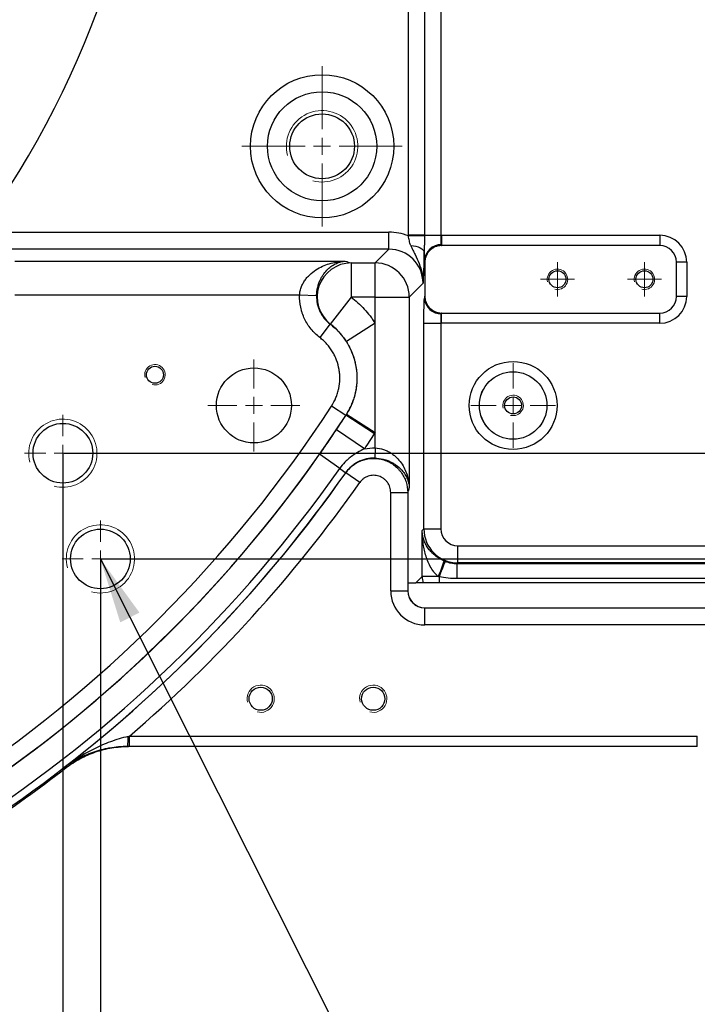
# Model space of a CAD drawing. Header units: millimetres. Extents: x -1 to 10933, y 0 to 7722.
# Tile 114 of 122: x 8600 to 9117, y 4767 to 5517. Entities that reach past the tile are written whole.
import ezdxf

# ---------------------------------------------------------------- set-up
doc = ezdxf.new("R2010")
doc.units = ezdxf.units.MM
doc.header["$LTSCALE"] = 13
doc.header["$PDSIZE"] = -1
doc.dimstyles.new('副本 efort-st-2', dxfattribs={"dimtxt": 100, "dimasz": 50, "dimexe": 1.25, "dimexo": 0.625, "dimtad": 1, "dimdec": 0, "dimlfac": 0.38492, "dimdsep": 46, "dimtxsty": 'Standard', "dimcen": 2.5, "dimclrd": 3, "dimclre": 3, "dimadec": 0, "dimazin": 0, "dimtfac": 1, "dimtmove": 0, "dimatfit": 3, "dimfxl": 1, "dimarcsym": 0})

# ---------------------------------------------------------------- blocks, each defined once
blk = doc.blocks.new('SW_CENTERMARKSYMBOL_6')
at = {"color": 0, "linetype": 'Continuous', "lineweight": 18}
for p, q in [((0, 13), (0, 32.24)), ((-13, 0), (-32.24, 0)), ((0, 0), (-6.5, 0)), ((0, 0), (0, 6.5)), ((0, 0), (0, -6.5)), ((0, 0), (6.5, 0)), ((13, 0), (32.24, 0)), ((0, -13), (0, -32.24))]:
    blk.add_line(p, q, dxfattribs=at)
blk = doc.blocks.new('SW_CENTERMARKSYMBOL_12')
at = {"color": 0, "linetype": 'Continuous', "lineweight": 18}
for p, q in [((0, 6.5), (0, 13)), ((-6.5, 0), (-13, 0)), ((0, 0), (-6.5, 0)), ((0, 0), (0, 6.5)), ((0, 0), (0, -6.5)), ((0, 0), (6.5, 0)), ((6.5, 0), (13, 0)), ((0, -6.5), (0, -13))]:
    blk.add_line(p, q, dxfattribs=at)
blk = doc.blocks.new('SW_CENTERMARKSYMBOL_13')
at = {"color": 0, "linetype": 'Continuous', "lineweight": 18}
for p, q in [((0, 6.5), (0, 13)), ((-6.5, 0), (-13, 0)), ((0, 0), (-6.5, 0)), ((0, 0), (0, 6.5)), ((0, 0), (0, -6.5)), ((0, 0), (6.5, 0)), ((6.5, 0), (13, 0)), ((0, -6.5), (0, -13))]:
    blk.add_line(p, q, dxfattribs=at)
blk = doc.blocks.new('SW_CENTERMARKSYMBOL_16')
at = {"color": 0, "linetype": 'Continuous', "lineweight": 18}
for p, q in [((0, 13), (0, 29.25)), ((-13, 0), (-29.25, 0)), ((0, 0), (-6.5, 0)), ((0, 0), (0, 6.5)), ((0, 0), (0, -6.5)), ((0, 0), (6.5, 0)), ((13, 0), (29.25, 0)), ((0, -13), (0, -29.25))]:
    blk.add_line(p, q, dxfattribs=at)
blk = doc.blocks.new('SW_CENTERMARKSYMBOL_17')
at = {"color": 0, "linetype": 'Continuous', "lineweight": 18}
for p, q in [((0, 13), (0, 29.25)), ((-13, 0), (-29.25, 0)), ((0, 0), (-6.5, 0)), ((0, 0), (0, 6.5)), ((0, 0), (0, -6.5)), ((0, 0), (6.5, 0)), ((13, 0), (29.25, 0)), ((0, -13), (0, -29.25))]:
    blk.add_line(p, q, dxfattribs=at)
blk = doc.blocks.new('SW_CENTERMARKSYMBOL_24')
at = {"color": 0, "linetype": 'Continuous', "lineweight": 18}
for p, q in [((0, 13), (0, 35.1)), ((-13, 0), (-35.1, 0)), ((0, 0), (-6.5, 0)), ((0, 0), (0, 6.5)), ((0, 0), (0, -6.5)), ((0, 0), (6.5, 0)), ((13, 0), (35.1, 0)), ((0, -13), (0, -35.1))]:
    blk.add_line(p, q, dxfattribs=at)
blk = doc.blocks.new('SW_CENTERMARKSYMBOL_31')
at = {"color": 0, "linetype": 'Continuous', "lineweight": 18}
for p, q in [((0, 13), (0, 61.1)), ((-13, 0), (-61.1, 0)), ((0, 0), (-6.5, 0)), ((0, 0), (0, 6.5)), ((0, 0), (0, -6.5)), ((0, 0), (6.5, 0)), ((13, 0), (61.1, 0)), ((0, -13), (0, -61.1))]:
    blk.add_line(p, q, dxfattribs=at)
blk = doc.blocks.new('*D180')
at = {"color": 3, "lineweight": -2}
for p, q in [((7998.94, 5768.67), (7998.94, 4332.82)), ((8633.34, 5186.27), (8633.34, 4332.82)), ((8048.94, 4334.07), (8583.34, 4334.07))]:
    blk.add_line(p, q, dxfattribs=at)
at = {"color": 3}
for points in [[(8048.94, 4342.41), (8048.94, 4325.74), (7998.94, 4334.07)], [(8583.34, 4325.74), (8583.34, 4342.41), (8633.34, 4334.07)]]:
    blk.add_solid(points, dxfattribs=at)
at = {"layer": 'Defpoints', "color": 0}
for p in [(7998.94, 5769.29), (8633.34, 5186.89), (8633.34, 4334.07)]:
    blk.add_point(p, dxfattribs=at)
at = {"color": 0, "insert": (8322.39, 4384.7), "char_height": 100, "attachment_point": 5}
blk.add_mtext('244', dxfattribs=at)
blk = doc.blocks.new('*D181')
at = {"color": 3, "lineweight": -2}
for p, q in [((8633.34, 5186.27), (8633.34, 4552.59)), ((8661.94, 5105.67), (8661.94, 4552.59)), ((8583.34, 4553.84), (8533.34, 4553.84)), ((8633.34, 4553.84), (8661.94, 4553.84)), ((8711.94, 4553.84), (8875.48, 4553.84))]:
    blk.add_line(p, q, dxfattribs=at)
at = {"color": 3}
for points in [[(8583.34, 4545.5), (8583.34, 4562.17), (8633.34, 4553.84)], [(8711.94, 4562.17), (8711.94, 4545.5), (8661.94, 4553.84)]]:
    blk.add_solid(points, dxfattribs=at)
at = {"layer": 'Defpoints', "color": 0}
for p in [(8633.34, 5186.89), (8661.94, 5106.29), (8661.94, 4553.84)]:
    blk.add_point(p, dxfattribs=at)
at = {"color": 0, "insert": (8818.71, 4604.46), "char_height": 100, "attachment_point": 5}
blk.add_mtext('11', dxfattribs=at)
blk = doc.blocks.new('*D184')
at = {"color": 3, "lineweight": -2}
for p, q in [((7999.56, 5769.29), (9392.65, 5769.29)), ((9391.4, 5719.29), (9391.4, 5236.89)), ((8633.96, 5186.89), (9392.65, 5186.89))]:
    blk.add_line(p, q, dxfattribs=at)
at = {"color": 3}
for points in [[(9399.73, 5719.29), (9383.07, 5719.29), (9391.4, 5769.29)], [(9383.07, 5236.89), (9399.73, 5236.89), (9391.4, 5186.89)]]:
    blk.add_solid(points, dxfattribs=at)
at = {"layer": 'Defpoints', "color": 0}
for p in [(7998.94, 5769.29), (8633.34, 5186.89), (9391.4, 5186.89)]:
    blk.add_point(p, dxfattribs=at)
at = {"color": 0, "insert": (9340.78, 5478.09), "char_height": 100, "attachment_point": 5, "rotation": 90}
blk.add_mtext('224', dxfattribs=at)
blk = doc.blocks.new('*D185')
at = {"color": 3, "lineweight": -2}
for p, q in [((9395.87, 5236.89), (9395.87, 5286.89)), ((8633.96, 5186.89), (9397.12, 5186.89)), ((9395.87, 5186.89), (9395.87, 5106.29)), ((8662.56, 5106.29), (9397.12, 5106.29)), ((9395.87, 5056.29), (9395.87, 4881.74))]:
    blk.add_line(p, q, dxfattribs=at)
at = {"color": 3}
for points in [[(9387.54, 5236.89), (9404.21, 5236.89), (9395.87, 5186.89)], [(9404.21, 5056.29), (9387.54, 5056.29), (9395.87, 5106.29)]]:
    blk.add_solid(points, dxfattribs=at)
at = {"layer": 'Defpoints', "color": 0}
for p in [(8633.34, 5186.89), (8661.94, 5106.29), (9395.87, 5106.29)]:
    blk.add_point(p, dxfattribs=at)
at = {"color": 0, "insert": (9345.25, 4942.42), "char_height": 100, "attachment_point": 5, "rotation": 90}
blk.add_mtext('31', dxfattribs=at)

msp = doc.modelspace()

# ---------------------------------------------------------------- linework, layer by layer
at = {"color": 7, "linetype": 'Continuous', "lineweight": 25}
for p, q in [((8921.49, 6185.56), (8921.49, 5353.02)), ((8896.69, 5353.02), (8896.69, 6172.87)), ((8909.09, 6172.87), (8909.09, 5353.02)), ((8572.97, 5355.44), (8881.88, 5355.44)), ((8881.88, 5342.45), (8881.88, 5355.44)), ((8909.09, 5353.02), (8896.69, 5353.02)), ((8909.09, 5353.02), (8921.49, 5353.02)), ((8921.94, 5353.02), (9088.34, 5353.02)), ((8921.94, 5353.02), (8921.94, 5345.83)), ((9088.34, 5353.02), (9088.34, 5345.23)), ((8909.09, 5352.4), (8896.69, 5352.52)), ((8921.94, 5345.22), (8921.94, 5345.22)), ((9088.34, 5345.22), (8921.94, 5345.22)), ((9088.34, 5345.23), (8922.19, 5345.23)), ((9088.34, 5345.23), (9088.34, 5345.22)), ((8881.88, 5342.45), (8572.97, 5342.45)), ((8871.39, 5331.96), (8881.88, 5342.45)), ((8596.8, 5333.33), (8848.62, 5333.33)), ((8853.02, 5331.96), (8871.39, 5331.96)), ((8853.02, 5331.96), (8853.02, 5305.98)), ((8871.39, 5305.98), (8871.39, 5331.96)), ((8909.21, 5332.23), (8909.21, 5306.75)), ((9101.07, 5332.49), (9101.06, 5332.49)), ((9101.06, 5306.49), (9101.06, 5332.49)), ((9101.07, 5306.49), (9101.07, 5332.49)), ((9108.87, 5332.49), (9101.07, 5332.49)), ((9108.87, 5332.49), (9108.87, 5306.49)), ((8907.86, 5316.47), (8897.37, 5305.98)), ((8813.8, 5307.34), (8596.8, 5307.34)), ((8826.72, 5306.94), (8813.8, 5307.34)), ((8853.02, 5305.98), (8837.21, 5285.37)), ((8871.39, 5305.98), (8853.02, 5305.98)), ((8871.39, 5285.91), (8871.39, 5305.98)), ((8871.39, 5305.98), (8897.37, 5305.98)), ((8897.37, 5305.98), (8897.37, 5160.7)), ((9101.07, 5306.49), (9101.06, 5306.49)), ((9108.87, 5306.49), (9101.07, 5306.49)), ((8921.94, 5293.76), (9088.34, 5293.76)), ((8921.94, 5293.76), (8921.94, 5293.76)), ((8921.94, 5285.96), (8921.94, 5293.15)), ((8922.19, 5293.75), (9088.34, 5293.75)), ((9088.34, 5293.75), (9088.34, 5293.76)), ((9088.34, 5285.96), (9088.34, 5293.75)), ((8837.07, 5285.4), (8829.18, 5275.08)), ((8837.21, 5285.37), (8837.07, 5285.4)), ((8871.39, 5285.91), (8849.47, 5271.99)), ((8871.39, 5202.38), (8871.39, 5285.91)), ((8908.5, 5129.24), (8908.5, 5285.96)), ((8908.5, 5285.96), (8921.49, 5285.96)), ((8921.49, 5285.96), (8921.49, 5129.24)), ((9088.34, 5285.96), (8921.94, 5285.96)), ((8849.05, 5215.76), (8838.16, 5222.85)), ((8849.12, 5215.78), (8849.05, 5215.76)), ((8870.89, 5201.6), (8849.12, 5215.78)), ((8871.39, 5202.38), (8849.45, 5216.3)), ((8863.39, 5190.24), (8841.8, 5204.7)), ((8871.39, 5190.95), (8871.39, 5202.38)), ((8871.39, 5190.95), (8871.15, 5183.2)), ((8844.39, 5175.26), (8829.05, 5186.04)), ((8844.39, 5175.26), (8848.99, 5172.03)), ((8848.97, 5171.95), (8848.99, 5172.03)), ((8859.6, 5164.48), (8848.97, 5171.95)), ((8883.22, 5157.01), (8896.21, 5157.01)), ((8883.22, 5081.92), (8883.22, 5157.01)), ((8896.21, 5157.01), (8896.21, 5081.92)), ((8907.14, 5127.87), (8908.5, 5129.24)), ((8907.14, 5092.84), (8907.14, 5127.87)), ((8908.5, 5129.24), (8921.49, 5129.24)), ((8934.48, 5103.25), (8934.48, 5116.24)), ((8934.48, 5116.24), (9207.94, 5116.24)), ((8934.48, 5103.25), (8933.99, 5102.76)), ((8933.99, 5102.76), (9207.94, 5102.76)), ((8933.99, 5091.31), (8933.99, 5102.76)), ((9207.94, 5103.25), (8934.48, 5103.25)), ((8902.38, 5088.09), (8907.14, 5092.84)), ((8919.48, 5092.84), (8907.14, 5092.84)), ((8920.13, 5092.58), (8920.13, 5088.09)), ((9207.94, 5091.31), (8933.99, 5091.31)), ((8896.32, 5088.09), (8902.38, 5088.09)), ((8896.32, 5088.09), (8896.32, 5082.02)), ((8908.04, 5088.09), (8902.38, 5088.09)), ((8920.13, 5088.09), (8908.04, 5088.09)), ((9207.94, 5088.09), (8920.13, 5088.09)), ((8883.22, 5081.92), (8896.21, 5081.92)), ((8896.21, 5081.92), (8896.32, 5082.02)), ((8909.31, 5069.03), (8909.2, 5068.93)), ((8909.2, 5068.93), (9207.94, 5068.93)), ((8909.2, 5055.93), (8909.2, 5068.93)), ((8909.31, 5069.03), (9207.94, 5069.03)), ((9187.15, 5055.93), (8909.2, 5055.93)), ((8684.07, 4963.29), (8684.07, 4971.09)), ((8684.07, 4971.09), (9116.94, 4971.09)), ((9116.94, 4963.29), (9116.94, 4971.09)), ((9116.94, 4963.29), (8684.07, 4963.29))]:
    msp.add_line(p, q, dxfattribs=at)
at = {"color": 7, "linetype": 'Continuous', "lineweight": 25, "flags": 128}
for points in [[(8898.49, 5345.32), (8900.54, 5345.04), (8902.45, 5344.64), (8904.17, 5344.12), (8905.67, 5343.51), (8906.89, 5342.8), (8907.81, 5342.04), (8908.4, 5341.22), (8908.65, 5340.39)], [(8635.59, 4946.93), (8635.22, 4946.94), (8634.59, 4946.96), (8633.91, 4946.99)]]:
    msp.add_lwpolyline(points, dxfattribs=at)
at = {"color": 7, "linetype": 'Continuous', "lineweight": 25}
for centre, radius in [((7998.94, 5769.29), 624), ((8830.94, 5420.89), 54.6), ((8830.94, 5420.89), 41.6), ((8830.94, 5420.89), 24.7), ((9010.34, 5319.49), 6.5), ((9076.64, 5319.49), 6.5), ((8976.54, 5223.29), 33.53), ((8703.54, 5246.69), 6.5), ((8778.94, 5223.29), 28.6), ((8976.54, 5223.29), 25.74), ((8976.54, 5223.29), 25.73), ((8976.54, 5223.29), 6.5), ((8633.34, 5186.89), 22.75), ((8661.94, 5106.29), 22.75), ((8784.14, 4999.69), 8.84), ((8869.94, 4999.69), 8.84)]:
    msp.add_circle(centre, radius, dxfattribs=at)
for centre, radius, start, end in [((7998.94, 5769.29), 704.64, 324.02798, 34.7156), ((7998.94, 5769.29), 626.68, 324.02798, 34.7156), ((8921.94, 5332.49), 20.53, 90, 91.24479), ((9088.34, 5332.49), 20.53, 0, 90), ((8921.65, 5333.11), 12.72, 88.70034, 176.7198), ((8921.94, 5332.49), 12.73, 90, 90.36604), ((9088.34, 5332.49), 12.74, 0, 90), ((9088.34, 5332.49), 12.73, 0, 90), ((8853.22, 5305.92), 26.05, 90.42596, 232.08484), ((8871.35, 5305.94), 26.02, 0.08169, 89.91831), ((8921.65, 5305.87), 12.72, 183.2802, 271.29966), ((9088.34, 5306.49), 12.73, 270, 0), ((9088.34, 5306.49), 12.74, 270, 0), ((9088.34, 5306.49), 20.53, 270, 0), ((8921.94, 5306.49), 12.73, 269.63396, 270), ((8921.94, 5306.49), 20.53, 268.75521, 270), ((7998.94, 5769.29), 1001.45, 303.06906, 326.93094), ((7998.94, 5769.29), 1014.44, 303.06906, 326.93094), ((7998.94, 5769.29), 1014.49, 326.18383, 326.93393), ((7998.94, 5769.29), 1040.47, 326.18383, 326.93393), ((7998.94, 5769.29), 1014.53, 303.06314, 324.90737), ((7998.94, 5769.29), 1033.28, 303.06314, 324.90737), ((7998.94, 5769.29), 1038.9, 290.42286, 324.90737), ((7998.94, 5769.29), 1038.93, 307.67489, 324.90305), ((7998.94, 5769.29), 1051.92, 310.64112, 324.90305), ((8934.5, 5129.25), 26, 180.03491, 269.96509), ((8850.08, 5125.16), 76.55, 335.02981, 344.58201), ((9381, 4920.22), 492.05, 158.01089, 159.49482), ((8920.14, 5092.86), 13, 180.0721, 201.52626), ((8606.44, 4969.01), 76.64, 355.72037, 1.38875), ((7998.94, 5769.29), 1040, 299.33211, 307.7461)]:
    msp.add_arc(centre, radius, start, end, dxfattribs=at)
at = {"color": 7, "linetype": 'Continuous', "lineweight": 18}
for centre, radius in [((8830.94, 5420.89), 27.24), ((9010.34, 5319.49), 7.8), ((9076.64, 5319.49), 7.8), ((8703.54, 5246.69), 7.8), ((8976.54, 5223.29), 7.8), ((8633.34, 5186.89), 26), ((8661.94, 5106.29), 26), ((8784.14, 4999.69), 10.4), ((8869.94, 4999.69), 10.4)]:
    msp.add_arc(centre, radius, 255, 195, dxfattribs=at)
at = {"color": 7, "linetype": 'Continuous', "lineweight": 25}
for centre, major_axis, ratio, start_param, end_param in [((8881.83, 5316.42), (27.61, 27.61), 0.998783, 0.395506, 0.784789), ((8922.22, 5353.02), (0, 7.8), 0.093122, 2.745399, 3.106686), ((8881.83, 5316.42), (18.43, 18.43), 0.997569, 5.498396, 7.067974), ((8909.22, 5353.02), (0, 20.8), 0.034921, 2.745399, 3.119779), ((8909.22, 5285.96), (0, 20.8), 0.034921, 0.021814, 0.396193), ((8922.22, 5285.96), (0, 7.8), 0.093122, 0.034907, 0.396193), ((8934.5, 5129.25), (9.2, 9.2), 0.998783, 2.356803, 3.926382), ((8909.23, 5081.95), (18.41, 18.41), 0.998783, 2.356803, 3.926382), ((8909.23, 5081.95), (9.23, 9.23), 0.996359, 2.356803, 3.926382), ((8909.32, 5082.04), (9.2, 9.2), 0.998783, 2.356803, 3.926382)]:
    msp.add_ellipse(centre, major_axis=major_axis, ratio=ratio, start_param=start_param, end_param=end_param, dxfattribs=at)
for points in [[(8896.69, 5352.52), (8896.69, 5352.69), (8896.69, 5352.85), (8896.69, 5353.02)], [(8909.09, 5353.02), (8909.09, 5352.81), (8909.09, 5352.61), (8909.09, 5352.4)], [(8921.94, 5345.22), (8921.91, 5345.22), (8921.88, 5345.22), (8921.85, 5345.22)], [(8848.62, 5333.33), (8850.12, 5332.87), (8851.59, 5332.42), (8853.02, 5331.96)], [(8921.85, 5293.76), (8921.88, 5293.76), (8921.91, 5293.76), (8921.94, 5293.76)], [(8849.12, 5215.78), (8849.23, 5215.95), (8849.34, 5216.12), (8849.45, 5216.3)], [(8871.39, 5202.38), (8871.23, 5202.12), (8871.06, 5201.86), (8870.89, 5201.6)], [(8863.39, 5190.24), (8866.01, 5190.79), (8868.68, 5191.03), (8871.39, 5190.95)], [(8923.88, 5104.81), (8924.16, 5104.69), (8924.45, 5104.57), (8924.75, 5104.46)], [(8920.13, 5092.58), (8919.91, 5092.67), (8919.69, 5092.75), (8919.48, 5092.84)], [(8683.06, 4970.87), (8683.4, 4970.94), (8683.73, 4971.02), (8684.07, 4971.09)], [(8684.07, 4963.29), (8683.67, 4963.29), (8683.27, 4963.29), (8682.87, 4963.29)]]:
    msp.add_open_spline(points, degree=3, dxfattribs=at)
for points, knots in [([(8921.49, 5353.02), (8921.46, 5352.24), (8921.44, 5351.48), (8921.4, 5350.37), (8921.39, 5350), (8921.37, 5349.31), (8921.36, 5348.97), (8921.34, 5348.33), (8921.34, 5348.03), (8921.33, 5347.46), (8921.34, 5347.19), (8921.37, 5346.71), (8921.39, 5346.49), (8921.54, 5346.1), (8921.68, 5345.94), (8921.94, 5345.83)], [0, 0, 0, 0, 0.25, 0.25, 0.375, 0.375, 0.5, 0.5, 0.625, 0.625, 0.75, 0.75, 0.875, 0.875, 1, 1, 1, 1]), ([(8898.49, 5345.32), (8898.25, 5345.88), (8898.04, 5346.45), (8897.71, 5347.63), (8897.58, 5348.22), (8897.35, 5349.44), (8897.25, 5350.06), (8897.01, 5351.3), (8896.86, 5351.91), (8896.69, 5352.52)], [0, 0, 0, 0, 0.25, 0.25, 0.5, 0.5, 0.75, 0.75, 1, 1, 1, 1]), ([(8898.49, 5345.32), (8899.01, 5344.12), (8899.55, 5342.95), (8900.66, 5340.65), (8901.22, 5339.51), (8902.89, 5336.09), (8903.98, 5333.81), (8905.83, 5329.11), (8906.59, 5326.68), (8907.37, 5322.9), (8907.57, 5321.62), (8907.76, 5319.69), (8907.8, 5319.05), (8907.85, 5318.08), (8907.86, 5317.76), (8907.87, 5317.11), (8907.87, 5316.79), (8907.86, 5316.47)], [0, 0, 0, 0, 0.125, 0.125, 0.25, 0.25, 0.5, 0.5, 0.75, 0.75, 0.875, 0.875, 0.9375, 0.9375, 0.96875, 0.96875, 1, 1, 1, 1]), ([(8909.09, 5352.4), (8909.08, 5351.4), (8909.07, 5350.39), (8909.01, 5348.39), (8908.97, 5347.4), (8908.87, 5345.4), (8908.81, 5344.4), (8908.7, 5342.4), (8908.65, 5341.4), (8908.65, 5340.39)], [0, 0, 0, 0, 0.25, 0.25, 0.5, 0.5, 0.75, 0.75, 1, 1, 1, 1]), ([(8921.85, 5345.22), (8921.01, 5345.19), (8920.19, 5345.09), (8918.56, 5344.73), (8917.76, 5344.47), (8916.22, 5343.79), (8915.5, 5343.39), (8914.13, 5342.44), (8913.48, 5341.89), (8912.31, 5340.7), (8911.79, 5340.05), (8911.1, 5339), (8910.89, 5338.63), (8910.5, 5337.89), (8910.33, 5337.51), (8909.85, 5336.36), (8909.62, 5335.56), (8909.29, 5333.91), (8909.21, 5333.07), (8909.21, 5332.23)], [0, 0, 0, 0, 0.125, 0.125, 0.25, 0.25, 0.375, 0.375, 0.5, 0.5, 0.625, 0.625, 0.6875, 0.6875, 0.75, 0.75, 0.875, 0.875, 1, 1, 1, 1]), ([(8921.94, 5345.22), (8922.01, 5345.22), (8922.09, 5345.22), (8922.16, 5345.23), (8922.17, 5345.23), (8922.18, 5345.23), (8922.19, 5345.23)], [0, 0, 0, 0, 0.0001135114, 0.0001135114, 0.0001135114, 0.0001276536, 0.0001276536, 0.0001276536, 0.0001276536]), ([(8908.65, 5340.39), (8908.61, 5337.83), (8908.56, 5335.42), (8908.48, 5332.01), (8908.45, 5330.92), (8908.38, 5328.82), (8908.35, 5327.82), (8908.25, 5324.91), (8908.17, 5323.12), (8908.06, 5320.55), (8908.02, 5319.72), (8907.96, 5318.49), (8907.94, 5318.08), (8907.9, 5317.27), (8907.88, 5316.87), (8907.86, 5316.47)], [0, 0, 0, 0, 0.25, 0.25, 0.375, 0.375, 0.5, 0.5, 0.75, 0.75, 0.875, 0.875, 0.9375, 0.9375, 1, 1, 1, 1]), ([(8908.94, 5333.83), (8908.91, 5334.19), (8908.89, 5334.59), (8908.83, 5335.5), (8908.81, 5336.01), (8908.76, 5337.11), (8908.73, 5337.71), (8908.69, 5338.98), (8908.67, 5339.67), (8908.65, 5340.39)], [0, 0, 0, 0, 0.25, 0.25, 0.5, 0.5, 0.75, 0.75, 1, 1, 1, 1]), ([(8813.8, 5307.34), (8813.86, 5308.49), (8814.01, 5309.61), (8814.5, 5311.81), (8814.84, 5312.89), (8815.66, 5314.96), (8816.15, 5315.95), (8817.22, 5317.81), (8817.81, 5318.69), (8819.07, 5320.36), (8819.75, 5321.15), (8821.16, 5322.63), (8821.89, 5323.32), (8824.15, 5325.26), (8825.75, 5326.4), (8829.07, 5328.39), (8830.77, 5329.23), (8834.22, 5330.67), (8835.98, 5331.26), (8839.55, 5332.23), (8841.36, 5332.6), (8844.07, 5332.99), (8844.98, 5333.1), (8846.8, 5333.25), (8847.71, 5333.3), (8848.62, 5333.33)], [0, 0, 0, 0, 0.0625, 0.0625, 0.125, 0.125, 0.1875, 0.1875, 0.25, 0.25, 0.3125, 0.3125, 0.375, 0.375, 0.5, 0.5, 0.625, 0.625, 0.75, 0.75, 0.875, 0.875, 0.9375, 0.9375, 1, 1, 1, 1]), ([(8826.72, 5306.94), (8826.75, 5308.09), (8826.85, 5309.21), (8827.16, 5311.42), (8827.37, 5312.5), (8827.89, 5314.58), (8828.19, 5315.57), (8828.87, 5317.45), (8829.24, 5318.33), (8830.03, 5320.02), (8830.46, 5320.82), (8831.35, 5322.31), (8831.81, 5323.01), (8833.23, 5324.98), (8834.24, 5326.13), (8836.33, 5328.16), (8837.39, 5329.02), (8839.57, 5330.5), (8840.67, 5331.11), (8842.92, 5332.12), (8844.06, 5332.52), (8845.76, 5332.94), (8846.33, 5333.05), (8847.48, 5333.23), (8848.05, 5333.29), (8848.62, 5333.33)], [0, 0, 0, 0, 0.0625, 0.0625, 0.125, 0.125, 0.1875, 0.1875, 0.25, 0.25, 0.3125, 0.3125, 0.375, 0.375, 0.5, 0.5, 0.625, 0.625, 0.75, 0.75, 0.875, 0.875, 0.9375, 0.9375, 1, 1, 1, 1]), ([(8829.18, 5275.08), (8826.7, 5276.97), (8824.49, 5279.13), (8821.55, 5282.74), (8820.64, 5284.01), (8818.99, 5286.63), (8818.25, 5287.97), (8816.92, 5290.75), (8816.34, 5292.18), (8815.59, 5294.39), (8815.36, 5295.14), (8814.95, 5296.63), (8814.77, 5297.38), (8813.98, 5301.16), (8813.71, 5304.22), (8813.8, 5307.34)], [0, 0, 0, 0, 0.25, 0.25, 0.375, 0.375, 0.5, 0.5, 0.625, 0.625, 0.6875, 0.6875, 0.75, 0.75, 1, 1, 1, 1]), ([(8826.72, 5306.94), (8826.65, 5304.85), (8826.84, 5302.8), (8827.49, 5299.77), (8827.77, 5298.77), (8828.44, 5296.8), (8828.84, 5295.85), (8829.73, 5293.99), (8830.23, 5293.09), (8831.34, 5291.35), (8831.95, 5290.5), (8833.93, 5288.09), (8835.41, 5286.66), (8837.07, 5285.4)], [0, 0, 0, 0, 0.25, 0.25, 0.375, 0.375, 0.5, 0.5, 0.625, 0.625, 0.75, 0.75, 1, 1, 1, 1]), ([(8853.02, 5305.98), (8856.67, 5303.18), (8860.02, 5300.1), (8864.61, 5295.08), (8866.07, 5293.34), (8868.15, 5290.63), (8868.82, 5289.71), (8870.14, 5287.83), (8870.77, 5286.88), (8871.39, 5285.91)], [0, 0, 0, 0, 0.5, 0.5, 0.75, 0.75, 0.875, 0.875, 1, 1, 1, 1]), ([(8908.5, 5285.96), (8908.5, 5288.02), (8908.51, 5290.02), (8908.54, 5292.95), (8908.55, 5293.91), (8908.58, 5295.75), (8908.6, 5296.63), (8908.64, 5298.32), (8908.66, 5299.14), (8908.71, 5300.65), (8908.73, 5301.35), (8908.79, 5302.64), (8908.82, 5303.23), (8908.88, 5304.29), (8908.91, 5304.75), (8908.94, 5305.15)], [0, 0, 0, 0, 0.25, 0.25, 0.375, 0.375, 0.5, 0.5, 0.625, 0.625, 0.75, 0.75, 0.875, 0.875, 1, 1, 1, 1]), ([(8909.21, 5306.75), (8909.21, 5305.91), (8909.29, 5305.08), (8909.53, 5303.86), (8909.63, 5303.45), (8909.87, 5302.65), (8910.01, 5302.25), (8910.48, 5301.09), (8910.87, 5300.35), (8911.78, 5298.95), (8912.31, 5298.29), (8913.47, 5297.09), (8914.1, 5296.56), (8915.48, 5295.6), (8916.22, 5295.19), (8918.5, 5294.19), (8920.17, 5293.81), (8921.85, 5293.76)], [0, 0, 0, 0, 0.125, 0.125, 0.1875, 0.1875, 0.25, 0.25, 0.375, 0.375, 0.5, 0.5, 0.625, 0.625, 0.75, 0.75, 1, 1, 1, 1]), ([(8921.94, 5293.15), (8921.68, 5293.04), (8921.55, 5292.88), (8921.39, 5292.49), (8921.37, 5292.27), (8921.34, 5291.79), (8921.33, 5291.53), (8921.34, 5290.96), (8921.34, 5290.65), (8921.36, 5290.01), (8921.37, 5289.67), (8921.39, 5288.98), (8921.4, 5288.61), (8921.44, 5287.5), (8921.46, 5286.74), (8921.49, 5285.96)], [0, 0, 0, 0, 0.125, 0.125, 0.25, 0.25, 0.375, 0.375, 0.5, 0.5, 0.625, 0.625, 0.75, 0.75, 1, 1, 1, 1]), ([(8921.94, 5293.76), (8922.01, 5293.76), (8922.09, 5293.76), (8922.16, 5293.75), (8922.17, 5293.75), (8922.18, 5293.75), (8922.19, 5293.75)], [0, 0, 0, 0, 0.0001135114, 0.0001135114, 0.0001135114, 0.0001276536, 0.0001276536, 0.0001276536, 0.0001276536]), ([(8837.07, 5285.4), (8838.37, 5284.4), (8839.61, 5283.36), (8842, 5281.14), (8843.15, 5279.98), (8846.39, 5276.35), (8848.3, 5273.76), (8850.8, 5269.63), (8851.57, 5268.2), (8852.99, 5265.27), (8853.63, 5263.77), (8855.32, 5259.23), (8856.16, 5256.13), (8856.98, 5251.35), (8857.18, 5249.73), (8857.43, 5246.49), (8857.48, 5244.87), (8857.4, 5240.04), (8857.05, 5236.84), (8856.07, 5232.07), (8855.67, 5230.49), (8854.72, 5227.39), (8853.64, 5224.35), (8852.27, 5221.41), (8850.76, 5218.54), (8849.94, 5217.13), (8849.05, 5215.76)], [0, 0, 0, 0, 0.0625, 0.0625, 0.125, 0.125, 0.25, 0.25, 0.3125, 0.3125, 0.375, 0.375, 0.5, 0.5, 0.5625, 0.5625, 0.625, 0.625, 0.75, 0.75, 0.8125, 0.8125, 0.875, 0.9375, 0.9375, 1, 1, 1, 1]), ([(8849.47, 5271.99), (8848.64, 5273.28), (8847.77, 5274.53), (8845.92, 5276.94), (8844.94, 5278.1), (8841.88, 5281.45), (8839.64, 5283.5), (8837.21, 5285.37)], [0, 0, 0, 0, 0.25, 0.25, 0.5, 0.5, 1, 1, 1, 1]), ([(8838.16, 5222.85), (8839.5, 5224.9), (8840.62, 5227.05), (8842, 5230.4), (8842.41, 5231.54), (8843.12, 5233.86), (8843.43, 5235.05), (8844.17, 5238.63), (8844.43, 5241.03), (8844.49, 5244.66), (8844.46, 5245.87), (8844.27, 5248.3), (8844.12, 5249.52), (8843.51, 5253.11), (8842.88, 5255.44), (8841.61, 5258.85), (8841.13, 5259.97), (8840.07, 5262.17), (8839.49, 5263.24), (8837.61, 5266.35), (8836.18, 5268.29), (8833.74, 5271.01), (8832.88, 5271.89), (8831.09, 5273.55), (8830.15, 5274.33), (8829.18, 5275.08)], [0, 0, 0, 0, 0.125, 0.125, 0.1875, 0.1875, 0.25, 0.25, 0.375, 0.375, 0.4375, 0.4375, 0.5, 0.5, 0.625, 0.625, 0.6875, 0.6875, 0.75, 0.75, 0.875, 0.875, 0.9375, 0.9375, 1, 1, 1, 1]), ([(8849.45, 5216.3), (8850.79, 5218.4), (8851.96, 5220.56), (8853.49, 5223.91), (8853.96, 5225.04), (8854.83, 5227.34), (8855.22, 5228.49), (8856.26, 5231.99), (8856.8, 5234.36), (8857.34, 5238.01), (8857.48, 5239.24), (8857.66, 5241.71), (8857.71, 5242.95), (8857.71, 5246.63), (8857.53, 5249.07), (8857, 5252.7), (8856.77, 5253.91), (8856.24, 5256.31), (8855.93, 5257.5), (8854.87, 5261.02), (8854.01, 5263.29), (8851.98, 5267.72), (8850.81, 5269.87), (8849.47, 5271.99)], [0, 0, 0, 0, 0.125, 0.125, 0.1875, 0.1875, 0.25, 0.25, 0.375, 0.375, 0.4375, 0.4375, 0.5, 0.5, 0.625, 0.625, 0.6875, 0.6875, 0.75, 0.75, 0.875, 0.875, 1, 1, 1, 1]), ([(8829.05, 5186.04), (8830.14, 5187.58), (8831.21, 5189.13), (8833.35, 5192.23), (8834.42, 5193.78), (8837.59, 5198.44), (8839.69, 5201.56), (8841.8, 5204.7)], [0, 0, 0, 0, 0.25, 0.25, 0.5, 0.5, 1, 1, 1, 1]), ([(8863.39, 5190.24), (8861.52, 5189.39), (8859.7, 5188.47), (8856.19, 5186.43), (8854.5, 5185.32), (8852.08, 5183.46), (8851.3, 5182.81), (8849.77, 5181.45), (8849.02, 5180.74), (8846.88, 5178.52), (8845.57, 5176.95), (8844.39, 5175.26)], [0, 0, 0, 0, 0.25, 0.25, 0.5, 0.5, 0.625, 0.625, 0.75, 0.75, 1, 1, 1, 1]), ([(8871.39, 5190.95), (8873.56, 5190.86), (8875.64, 5190.46), (8878.65, 5189.47), (8879.61, 5189.08), (8881.45, 5188.21), (8882.32, 5187.72), (8883.98, 5186.67), (8884.78, 5186.1), (8886.28, 5184.91), (8886.99, 5184.29), (8888.97, 5182.35), (8890.14, 5180.97), (8892.21, 5178.07), (8893.08, 5176.58), (8894.59, 5173.53), (8895.21, 5171.97), (8896.22, 5168.8), (8896.61, 5167.19), (8897.03, 5164.76), (8897.14, 5163.95), (8897.26, 5162.74), (8897.29, 5162.33), (8897.34, 5161.52), (8897.36, 5161.11), (8897.37, 5160.7)], [0, 0, 0, 0, 0.125, 0.125, 0.1875, 0.1875, 0.25, 0.25, 0.3125, 0.3125, 0.375, 0.375, 0.5, 0.5, 0.625, 0.625, 0.75, 0.75, 0.875, 0.875, 0.9375, 0.9375, 0.96875, 0.96875, 1, 1, 1, 1]), ([(8848.97, 5171.95), (8849.76, 5173.07), (8850.64, 5174.13), (8852.56, 5176.1), (8853.6, 5177), (8855.78, 5178.63), (8856.93, 5179.35), (8858.76, 5180.31), (8859.38, 5180.61), (8860.64, 5181.14), (8861.28, 5181.39), (8863.22, 5182.04), (8864.54, 5182.37), (8866.57, 5182.71), (8867.25, 5182.8), (8868.62, 5182.92), (8869.31, 5182.95), (8871.35, 5182.97), (8872.71, 5182.87), (8875.42, 5182.47), (8876.77, 5182.15), (8879.37, 5181.33), (8880.64, 5180.81), (8883.08, 5179.59), (8884.27, 5178.87), (8886.49, 5177.28), (8887.53, 5176.4), (8888.98, 5174.96), (8889.45, 5174.46), (8890.35, 5173.42), (8890.78, 5172.88), (8891.99, 5171.22), (8892.71, 5170.06), (8893.64, 5168.24), (8893.93, 5167.63), (8894.46, 5166.36), (8894.7, 5165.72), (8895.77, 5162.45), (8896.2, 5159.77), (8896.21, 5157.01)], [0, 0, 0, 0, 0.0625, 0.0625, 0.125, 0.125, 0.1875, 0.1875, 0.21875, 0.21875, 0.25, 0.25, 0.3125, 0.3125, 0.34375, 0.34375, 0.375, 0.375, 0.4375, 0.4375, 0.5, 0.5, 0.5625, 0.5625, 0.625, 0.625, 0.6875, 0.6875, 0.71875, 0.71875, 0.75, 0.75, 0.8125, 0.8125, 0.84375, 0.84375, 0.875, 0.875, 1, 1, 1, 1]), ([(8871.15, 5183.2), (8868.97, 5183.26), (8866.83, 5183.06), (8863.68, 5182.35), (8862.63, 5182.05), (8860.6, 5181.32), (8858.63, 5180.47), (8856.77, 5179.38), (8854.97, 5178.18), (8854.11, 5177.51), (8851.68, 5175.4), (8850.24, 5173.81), (8848.99, 5172.03)], [0, 0, 0, 0, 0.25, 0.25, 0.375, 0.375, 0.5, 0.625, 0.625, 0.75, 0.75, 1, 1, 1, 1]), ([(8871.15, 5183.2), (8873.32, 5183.13), (8875.4, 5182.84), (8878.42, 5182.1), (8879.39, 5181.81), (8881.23, 5181.16), (8882.1, 5180.8), (8883.78, 5180.02), (8884.58, 5179.59), (8886.09, 5178.71), (8886.8, 5178.24), (8888.8, 5176.8), (8889.98, 5175.78), (8892.07, 5173.62), (8892.96, 5172.51), (8894.48, 5170.24), (8895.12, 5169.08), (8896.16, 5166.73), (8896.56, 5165.53), (8896.99, 5163.72), (8897.11, 5163.12), (8897.24, 5162.21), (8897.28, 5161.91), (8897.34, 5161.31), (8897.36, 5161), (8897.37, 5160.7)], [0, 0, 0, 0, 0.125, 0.125, 0.1875, 0.1875, 0.25, 0.25, 0.3125, 0.3125, 0.375, 0.375, 0.5, 0.5, 0.625, 0.625, 0.75, 0.75, 0.875, 0.875, 0.9375, 0.9375, 0.96875, 0.96875, 1, 1, 1, 1]), ([(8883.22, 5157.01), (8883.22, 5158.39), (8883, 5159.74), (8882.37, 5161.71), (8882.1, 5162.34), (8881.48, 5163.56), (8881.13, 5164.14), (8880.32, 5165.25), (8879.87, 5165.78), (8878.9, 5166.75), (8878.38, 5167.19), (8877.27, 5167.99), (8876.67, 5168.35), (8875.45, 5168.97), (8874.82, 5169.22), (8873.52, 5169.64), (8872.84, 5169.8), (8871.48, 5170), (8870.8, 5170.04), (8869.43, 5170.03), (8868.74, 5169.97), (8867.39, 5169.73), (8866.73, 5169.56), (8865.43, 5169.12), (8864.8, 5168.85), (8863.58, 5168.21), (8863, 5167.84), (8861.37, 5166.61), (8860.39, 5165.61), (8859.6, 5164.48)], [0, 0, 0, 0, 0.125, 0.125, 0.1875, 0.1875, 0.25, 0.25, 0.3125, 0.3125, 0.375, 0.375, 0.4375, 0.4375, 0.5, 0.5, 0.5625, 0.5625, 0.625, 0.625, 0.6875, 0.6875, 0.75, 0.75, 0.8125, 0.8125, 0.875, 0.875, 1, 1, 1, 1]), ([(8897.37, 5160.7), (8897.08, 5159.77), (8896.79, 5158.84), (8896.5, 5157.92), (8896.4, 5157.62), (8896.31, 5157.31), (8896.21, 5157.01)], [-0.00971596, -0.00971596, -0.00971596, -0.00971596, 0, 0, 0, 0.00319575, 0.00319575, 0.00319575, 0.00319575]), ([(8923.88, 5104.81), (8923.1, 5105.13), (8922.35, 5105.49), (8920.91, 5106.24), (8920.21, 5106.65), (8918.25, 5107.9), (8917.09, 5108.79), (8915.52, 5110.18), (8915.02, 5110.66), (8914.08, 5111.62), (8913.65, 5112.1), (8912.41, 5113.56), (8911.7, 5114.54), (8910.43, 5116.54), (8909.88, 5117.56), (8908.94, 5119.61), (8908.55, 5120.63), (8907.91, 5122.69), (8907.66, 5123.73), (8907.29, 5125.8), (8907.18, 5126.83), (8907.14, 5127.87)], [0, 0, 0, 0, 0.0625, 0.0625, 0.125, 0.125, 0.25, 0.25, 0.3125, 0.3125, 0.375, 0.375, 0.5, 0.5, 0.625, 0.625, 0.75, 0.75, 0.875, 0.875, 1, 1, 1, 1]), ([(8919.48, 5092.84), (8918.83, 5093.39), (8918.22, 5093.97), (8917.09, 5095.2), (8916.55, 5095.85), (8915.06, 5097.82), (8914.2, 5099.2), (8912.67, 5102.05), (8912, 5103.51), (8910.82, 5106.46), (8910.3, 5107.95), (8909.4, 5110.97), (8909.01, 5112.49), (8908.35, 5115.55), (8908.08, 5117.08), (8907.64, 5120.15), (8907.47, 5121.69), (8907.23, 5124.78), (8907.16, 5126.32), (8907.14, 5127.87)], [0, 0, 0, 0, 0.0625, 0.0625, 0.125, 0.125, 0.25, 0.25, 0.375, 0.375, 0.5, 0.5, 0.625, 0.625, 0.75, 0.75, 0.875, 0.875, 1, 1, 1, 1]), ([(8924.75, 5104.46), (8926.23, 5103.9), (8927.75, 5103.47), (8930.84, 5102.9), (8932.4, 5102.76), (8933.99, 5102.76)], [0, 0, 0, 0, 0.5, 0.5, 1, 1, 1, 1]), ([(8933.99, 5091.31), (8931.66, 5091.31), (8929.34, 5091.41), (8924.72, 5091.83), (8922.42, 5092.15), (8920.13, 5092.58)], [0, 0, 0, 0, 0.5, 0.5, 1, 1, 1, 1]), ([(8683.06, 4970.87), (8680.74, 4970.36), (8678.47, 4969.76), (8673.98, 4968.41), (8671.77, 4967.67), (8667.4, 4966.05), (8665.26, 4965.18), (8661.04, 4963.34), (8658.98, 4962.36), (8652.86, 4959.3), (8648.91, 4957.07), (8643.15, 4953.47), (8641.26, 4952.23), (8638.47, 4950.31), (8637.55, 4949.66), (8635.72, 4948.34), (8634.81, 4947.67), (8633.91, 4946.99)], [0, 0, 0, 0, 0.125, 0.125, 0.25, 0.25, 0.375, 0.375, 0.5, 0.5, 0.75, 0.75, 0.875, 0.875, 0.9375, 0.9375, 1, 1, 1, 1]), ([(8682.87, 4963.29), (8680.47, 4963.29), (8678.12, 4963.18), (8673.5, 4962.77), (8671.22, 4962.47), (8667.85, 4961.87), (8666.73, 4961.65), (8664.54, 4961.17), (8663.45, 4960.91), (8660.25, 4960.08), (8658.17, 4959.44), (8654.11, 4958.03), (8652.12, 4957.25), (8648.24, 4955.56), (8646.33, 4954.64), (8642.61, 4952.67), (8640.81, 4951.62), (8638.17, 4949.95), (8637.3, 4949.38), (8636.02, 4948.5), (8635.59, 4948.21), (8634.74, 4947.6), (8634.32, 4947.3), (8633.91, 4946.99)], [0, 0, 0, 0, 0.125, 0.125, 0.25, 0.25, 0.3125, 0.3125, 0.375, 0.375, 0.5, 0.5, 0.625, 0.625, 0.75, 0.75, 0.875, 0.875, 0.9375, 0.9375, 0.96875, 0.96875, 1, 1, 1, 1]), ([(8635.59, 4946.93), (8639.01, 4949.58), (8642.61, 4951.91), (8650.14, 4955.97), (8654.06, 4957.69), (8662.26, 4960.49), (8666.42, 4961.53), (8672.75, 4962.58), (8674.87, 4962.85), (8678.08, 4963.11), (8679.15, 4963.18), (8680.76, 4963.25), (8681.3, 4963.26), (8682.38, 4963.28), (8682.93, 4963.29), (8683.46, 4963.29)], [0, 0, 0, 0, 0.25, 0.25, 0.5, 0.5, 0.75, 0.75, 0.875, 0.875, 0.9375, 0.9375, 0.96875, 0.96875, 1, 1, 1, 1])]:
    msp.add_open_spline(points, degree=3, knots=knots, dxfattribs=at)

# ---------------------------------------------------------------- block references
at = {"color": 7, "linetype": 'Continuous', "lineweight": 18, "true_color": 0xffffff}
for name, p in [('SW_CENTERMARKSYMBOL_31', (8830.94, 5420.89)), ('SW_CENTERMARKSYMBOL_13', (9010.34, 5319.49)), ('SW_CENTERMARKSYMBOL_12', (9076.64, 5319.49)), ('SW_CENTERMARKSYMBOL_24', (8778.94, 5223.29)), ('SW_CENTERMARKSYMBOL_6', (8976.54, 5223.29)), ('SW_CENTERMARKSYMBOL_16', (8633.34, 5186.89)), ('SW_CENTERMARKSYMBOL_17', (8661.94, 5106.29))]:
    msp.add_blockref(name, p, dxfattribs=at)

# ---------------------------------------------------------------- dimensions: what is measured, and where the dimension line sits
at = {"color": 0}
dim = msp.add_linear_dim(base=(8633.34, 4334.07), p1=(7998.94, 5769.29), p2=(8633.34, 5186.89), dimstyle='副本 efort-st-2', dxfattribs=at)
dim.commit()
dim.dimension.update_dxf_attribs({"geometry": '*D180', "text_midpoint": (8322.39, 4334.07), "dimtype": 160})
dim = msp.add_linear_dim(base=(9391.4, 5186.89), p1=(7998.94, 5769.29), p2=(8633.34, 5186.89), angle=90, dimstyle='副本 efort-st-2', dxfattribs=at)
dim.commit()
dim.dimension.update_dxf_attribs({"geometry": '*D184', "text_midpoint": (9340.78, 5478.09)})
dim = msp.add_linear_dim(base=(9395.87, 5106.29), p1=(8633.34, 5186.89), p2=(8661.94, 5106.29), angle=90, dimstyle='副本 efort-st-2', dxfattribs=at)
dim.commit()
dim.dimension.update_dxf_attribs({"geometry": '*D185', "text_midpoint": (9395.87, 4942.42), "dimtype": 160})
dim = msp.add_linear_dim(base=(8661.94, 4553.84), p1=(8633.34, 5186.89), p2=(8661.94, 5106.29), dimstyle='副本 efort-st-2', dxfattribs=at)
dim.commit()
dim.dimension.update_dxf_attribs({"geometry": '*D181', "text_midpoint": (8818.71, 4604.46)})

# ---------------------------------------------------------------- leaders
msp.add_leader([(8661.94, 5106.29), (8988.69, 4457.32), (10026.94, 4463.59)], dimstyle='副本 efort-st-2', override={"dimgap": 0.625, "dimtad": 0}, dxfattribs=at)

doc.saveas('drawing.dxf')
